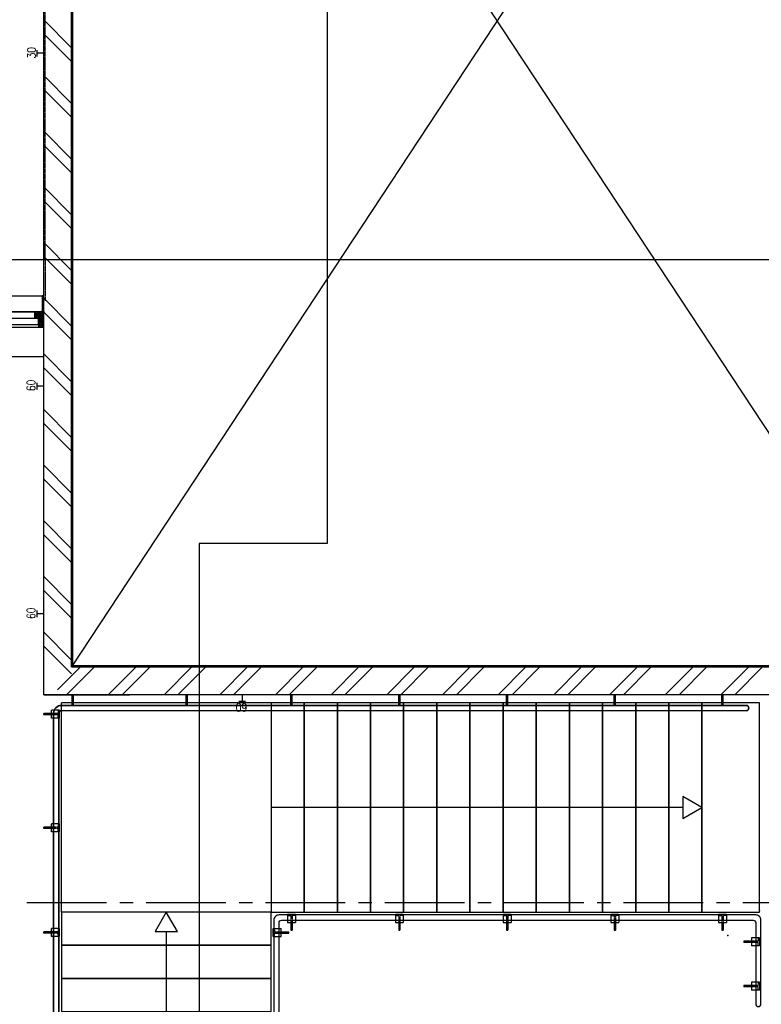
# Model space of a CAD drawing. Extents: x -66955 to 52345, y -20450 to 69550.
# Tile 29 of 132: x -63611 to -58018, y 19020 to 26449. Entities that reach past the tile are written whole.
import ezdxf
from ezdxf.enums import TextEntityAlignment as Align

# ---------------------------------------------------------------- set-up
doc = ezdxf.new("R2010")
doc.units = 0
doc.header["$MEASUREMENT"] = 0
for name, pattern in [('DASHED', [0.75, 0.5, -0.25]), ('HIDDEN', [0.375, 0.25, -0.125]), ('LEEG', [1, -1])]:
    doc.linetypes.add(name, pattern=pattern)
doc.layers.get('DEFPOINTS').update_dxf_attribs({"linetype": 'CONTINUOUS'})
for name, color, linetype in [('STRAMIEN--E3-', 7, 'CONTINUOUS'), ('STRAMIEN--E7-', 7, 'CONTINUOUS'), ('VERD1--21-', 7, 'CONTINUOUS'), ('VERD1--22-', 7, 'CONTINUOUS'), ('VERD1--24-', 7, 'CONTINUOUS'), ('VERD1--31-', 7, 'CONTINUOUS'), ('VERD1--32-', 7, 'CONTINUOUS'), ('VERD1--E5-', 7, 'CONTINUOUS')]:
    doc.layers.add(name, color=color, linetype=linetype)
doc.styles.add('ROMANS', font='ROMANS', dxfattribs={"height": 0.2})
doc.styles.add('txt', font='TXT', dxfattribs={"height": 0.2})
doc.dimstyles.new('MSADIM', dxfattribs={"dimtxt": 9, "dimasz": 9, "dimexe": 0.9, "dimexo": 0.9, "dimgap": 0, "dimtad": 1, "dimdec": 0, "dimzin": 2, "dimtxsty": 'ROMANS', "dimblk": 'B__DIM', "dimtsz": 9, "dimcen": 9, "dimse1": 1, "dimse2": 1, "dimazin": 3, "dimtfac": 1, "dimtdec": 0, "dimtofl": 0, "dimtmove": 0, "dimatfit": 3, "dimtvp": 4.5, "dimtolj": 1, "dimtzin": 2})

# ---------------------------------------------------------------- blocks, each defined once
blk = doc.blocks.new('*O297')
at = {"layer": 'VERD1--32-', "color": 7, "linetype": 'CONTINUOUS'}
for p, q in [((-912.5, 42.86), (-898.36, 57)), ((-912.5, 28.72), (-884.22, 57)), ((-912.5, 57), (-865.5, 10)), ((-912.5, 42.86), (-870.5, 0.86)), ((-912.5, 28.72), (-910.78, 27)), ((-912.5, -41.99), (-870.5, 0.01)), ((-903.5, 23.57), (-870.07, 57)), ((-903.5, 9.43), (-855.93, 57)), ((-903.5, -4.71), (-845.5, 53.29)), ((-903.5, -18.85), (-845.5, 39.15)), ((-903.5, 19.72), (-870.5, -13.28)), ((-903.5, 5.57), (-870.5, -27.43)), ((-898.36, 57), (-851.36, 10)), ((-884.22, 57), (-845.5, 18.28)), ((-870.07, 57), (-845.5, 32.43)), ((-860.51, 10), (-845.5, 25.01)), ((-855.93, 57), (-845.5, 46.57)), ((-846.36, 10), (-845.5, 10.86)), ((-39.85, 57), (-45, 51.85)), ((-25.71, 57), (-45, 37.71)), ((-11.57, 57), (-45, 23.57)), ((20, -16.99), (-45, 48.01)), ((-21.14, 10), (-45, 33.86)), ((-35.28, 10), (-45, 19.72)), ((2.57, 57), (-44.43, 10)), ((20, -2.85), (-39.85, 57)), ((16.72, 57), (-30.28, 10)), ((21.29, 10), (-25.71, 57)), ((30.86, 57), (-20, 6.14)), ((45, 57), (-20, -8)), ((45, 42.86), (-20, -22.14)), ((20, -31.14), (-20, 8.86)), ((20, 3.72), (-20, -36.28)), ((35.43, 10), (-11.57, 57)), ((45, 14.57), (2.57, 57)), ((45, 28.72), (16.72, 57)), ((45, 28.72), (26.28, 10)), ((45, 42.86), (30.86, 57)), ((45, 14.57), (40.43, 10)), ((855.93, 57), (845.5, 46.57)), ((870.07, 57), (845.5, 32.43)), ((884.22, 57), (845.5, 18.28)), ((903.5, -4.71), (845.5, 53.29)), ((903.5, -18.85), (845.5, 39.15)), ((860.51, 10), (845.5, 25.01)), ((846.36, 10), (845.5, 10.86)), ((898.36, 57), (851.36, 10)), ((903.5, 9.43), (855.93, 57)), ((912.5, 57), (865.5, 10)), ((903.5, 23.57), (870.07, 57)), ((912.5, 42.86), (870.5, 0.86)), ((903.5, 19.72), (870.5, -13.28)), ((903.5, 5.57), (870.5, -27.43)), ((912.5, -41.99), (870.5, 0.01)), ((912.5, 28.72), (884.22, 57)), ((912.5, 42.86), (898.36, 57)), ((912.5, 28.72), (910.78, 27)), ((-912.5, -56.14), (-870.5, -14.14)), ((-912.5, -27.85), (-911.65, -27)), ((-912.5, -27.85), (-883.35, -57)), ((-912.5, -41.99), (-897.49, -57)), ((-912.5, -56.14), (-911.64, -57)), ((-903.5, -8.57), (-871.07, -41)), ((-903.5, -22.71), (-876.5, -49.71)), ((-899.22, -57), (-870.5, -28.28)), ((-885.08, -57), (-876.5, -48.42)), ((15.72, -41), (-20, -5.28)), ((14, -53.42), (-20, -19.42)), ((3.44, -57), (-20, -33.56)), ((20, -10.43), (-14, -44.43)), ((-10.71, -57), (-14, -53.71)), ((20, -24.57), (-12.43, -57)), ((14, -44.71), (1.71, -57)), ((20, -38.71), (17.71, -41)), ((912.5, -56.14), (870.5, -14.14)), ((899.22, -57), (870.5, -28.28)), ((903.5, -8.57), (871.07, -41)), ((903.5, -22.71), (876.5, -49.71)), ((885.08, -57), (876.5, -48.42)), ((912.5, -27.85), (883.35, -57)), ((912.5, -41.99), (897.49, -57)), ((912.5, -56.14), (911.64, -57)), ((912.5, -27.85), (911.65, -27))]:
    blk.add_line(p, q, dxfattribs=at)
for points in [[(-912.5, 57), (-845.5, 57), (-845.5, 10), (-870.5, 10), (-870.5, -41), (-876.5, -41), (-876.5, -57), (-912.5, -57), (-912.5, -27), (-903.5, -27), (-903.5, 27), (-912.5, 27)], [(-912.5, 57), (-845.5, 57), (-845.5, 10), (-870.5, 10), (-870.5, -41), (-876.5, -41), (-876.5, -57), (-912.5, -57), (-912.5, -27), (-903.5, -27), (-903.5, 27), (-912.5, 27)], [(-870.5, 10), (-20, 10), (-20, -41), (-870.5, -41)], [(-45, 57), (-845.5, 57), (-845.5, 10), (-45, 10)], [(45, 57), (-45, 57), (-45, 10), (-20, 10), (-20, -41), (-14, -41), (-14, -57), (14, -57), (14, -41), (20, -41), (20, 10), (45, 10)], [(45, 57), (-45, 57), (-45, 10), (-20, 10), (-20, -41), (-14, -41), (-14, -57), (14, -57), (14, -41), (20, -41), (20, 10), (45, 10)], [(845.5, 57), (45, 57), (45, 10), (845.5, 10)], [(912.5, 57), (845.5, 57), (845.5, 10), (870.5, 10), (870.5, -41), (876.5, -41), (876.5, -57), (912.5, -57), (912.5, -27), (903.5, -27), (903.5, 27), (912.5, 27)], [(912.5, 57), (845.5, 57), (845.5, 10), (870.5, 10), (870.5, -41), (876.5, -41), (876.5, -57), (912.5, -57), (912.5, -27), (903.5, -27), (903.5, 27), (912.5, 27)], [(-14, -41), (-876.5, -41), (-876.5, -57), (-14, -57)], [(876.5, -41), (14, -41), (14, -57), (876.5, -57)]]:
    blk.add_lwpolyline(points, close=True, dxfattribs=at)
for p in [(-912.5, 57), (45, 57), (912.5, 57)]:
    blk.add_point(p, dxfattribs=at)
at = {"layer": 'VERD1--32-', "color": 7, "linetype": 'CONTINUOUS', "style": 'txt'}
for p in [(-879.5, -19), (889.5, -19)]:
    blk.add_text('67x114', height=10, rotation=90, dxfattribs=at).set_placement(p)
blk = doc.blocks.new('BI$EES')
at = {"layer": 'VERD1--32-', "color": 7, "linetype": 'CONTINUOUS'}
blk.add_blockref('*O297', (-912.5, -57), dxfattribs=at)
blk = doc.blocks.new('*N333')
at = {"layer": 'DEFPOINTS', "color": 0, "linetype": 'BYBLOCK'}
for p in [(-64782.75, 24130), (-64475, 22742.5), (-64425, 21355), (-63430, 21355)]:
    blk.add_point(p, dxfattribs=at).dxf.unprotected_set("ltscale", 0)
at = {"layer": 'VERD1--31-', "color": 7, "linetype": 'CONTINUOUS'}
for p, q in [((-64475, 24180), (-64375, 24080)), ((-64475, 24130), (-64375, 24130)), ((-64425, 21355), (-64425, 24130)), ((-64375, 21305), (-64475, 21405)), ((-64375, 21355), (-64475, 21355))]:
    blk.add_line(p, q, dxfattribs=at)
at = {"layer": 'VERD1--31-', "color": 7, "linetype": 'CONTINUOUS', "insert": (-64475, 22609.1), "char_height": 100, "width": 1075.2, "attachment_point": 4, "rotation": 90, "style": 'txt'}
blk.add_mtext('{\\A0;2775}', dxfattribs=at)
blk = doc.blocks.new('B__DIM')
blk = doc.blocks.new('*O353')
at = {"layer": 'VERD1--24-', "color": 7, "linetype": 'CONTINUOUS'}
blk.add_line((1880.13, 0), (-1225.37, 0), dxfattribs=at)
blk.add_lwpolyline([(2024.63, 0), (1880.13, 83.42), (1880.13, -83.42)], close=True, dxfattribs=at)
blk = doc.blocks.new('*O354')
at = {"layer": 'VERD1--24-', "color": 7, "linetype": 'CONTINUOUS'}
blk.add_line((0, 26.13), (0, -2079.37), dxfattribs=at)
blk.add_lwpolyline([(0, 170.63), (-83.42, 26.13), (83.42, 26.13)], close=True, dxfattribs=at)
blk = doc.blocks.new('*O356')
at = {"layer": 'VERD1--24-', "color": 7, "linetype": 'CONTINUOUS'}
for p, q in [((-59.8, -5), (-59.8, 5)), ((-1.7, 5), (-59.8, 5)), ((-1.7, -30), (-1.7, 30)), ((59.8, 30), (-1.7, 30)), ((59.8, -30), (59.8, 30)), ((-1.7, -5), (-59.8, -5)), ((59.8, -30), (-1.7, -30))]:
    blk.add_line(p, q, dxfattribs=at)
at = {"layer": 'VERD1--24-', "color": 7, "linetype": 'HIDDEN'}
for points in [[(49.8, 30), (49.8, 7, -0.414192), (47.8, 5), (-6.5, 5)], [(49.8, -30), (49.8, -7, 0.414226), (47.8, -5), (-3.5, -5)]]:
    blk.add_lwpolyline(points, format="xyb", dxfattribs=at)
blk = doc.blocks.new('*O357')
at = {"layer": 'VERD1--24-', "color": 7, "linetype": 'CONTINUOUS'}
for p, q in [((-59.8, -5), (-59.8, 5)), ((-1.7, 5), (-59.8, 5)), ((-1.7, -30), (-1.7, 30)), ((59.8, 30), (-1.7, 30)), ((59.8, -30), (59.8, 30)), ((-1.7, -5), (-59.8, -5)), ((59.8, -30), (-1.7, -30))]:
    blk.add_line(p, q, dxfattribs=at)
at = {"layer": 'VERD1--24-', "color": 7, "linetype": 'HIDDEN'}
for points in [[(49.8, 30), (49.8, 7, -0.414192), (47.8, 5), (-6.5, 5)], [(49.8, -30), (49.8, -7, 0.414226), (47.8, -5), (-3.5, -5)]]:
    blk.add_lwpolyline(points, format="xyb", dxfattribs=at)
blk = doc.blocks.new('*O355')
at = {"layer": 'VERD1--24-', "color": 7, "linetype": 'CONTINUOUS'}
for name in ['*O356', '*O357']:
    blk.add_blockref(name, (0, 0), dxfattribs=at)
blk = doc.blocks.new('*O359')
at = {"layer": 'VERD1--24-', "color": 7, "linetype": 'CONTINUOUS'}
for p, q in [((-59.8, -5), (-59.8, 5)), ((-1.7, 5), (-59.8, 5)), ((-1.7, -30), (-1.7, 30)), ((59.8, 30), (-1.7, 30)), ((59.8, -30), (59.8, 30)), ((-1.7, -5), (-59.8, -5)), ((59.8, -30), (-1.7, -30))]:
    blk.add_line(p, q, dxfattribs=at)
at = {"layer": 'VERD1--24-', "color": 7, "linetype": 'HIDDEN'}
for points in [[(49.8, 30), (49.8, 7, -0.414192), (47.8, 5), (-6.5, 5)], [(49.8, -30), (49.8, -7, 0.414226), (47.8, -5), (-3.5, -5)]]:
    blk.add_lwpolyline(points, format="xyb", dxfattribs=at)
blk = doc.blocks.new('*O360')
at = {"layer": 'VERD1--24-', "color": 7, "linetype": 'CONTINUOUS'}
for p, q in [((-59.8, -5), (-59.8, 5)), ((-1.7, 5), (-59.8, 5)), ((-1.7, -30), (-1.7, 30)), ((59.8, 30), (-1.7, 30)), ((59.8, -30), (59.8, 30)), ((-1.7, -5), (-59.8, -5)), ((59.8, -30), (-1.7, -30))]:
    blk.add_line(p, q, dxfattribs=at)
at = {"layer": 'VERD1--24-', "color": 7, "linetype": 'HIDDEN'}
for points in [[(49.8, 30), (49.8, 7, -0.414192), (47.8, 5), (-6.5, 5)], [(49.8, -30), (49.8, -7, 0.414226), (47.8, -5), (-3.5, -5)]]:
    blk.add_lwpolyline(points, format="xyb", dxfattribs=at)
blk = doc.blocks.new('*O358')
at = {"layer": 'VERD1--24-', "color": 7, "linetype": 'CONTINUOUS'}
for name in ['*O359', '*O360']:
    blk.add_blockref(name, (0, 0), dxfattribs=at)
blk = doc.blocks.new('*O362')
at = {"layer": 'VERD1--24-', "color": 7, "linetype": 'CONTINUOUS'}
for p, q in [((-59.8, -5), (-59.8, 5)), ((-1.7, 5), (-59.8, 5)), ((-1.7, -30), (-1.7, 30)), ((59.8, 30), (-1.7, 30)), ((59.8, -30), (59.8, 30)), ((-1.7, -5), (-59.8, -5)), ((59.8, -30), (-1.7, -30))]:
    blk.add_line(p, q, dxfattribs=at)
at = {"layer": 'VERD1--24-', "color": 7, "linetype": 'HIDDEN'}
for points in [[(49.8, 30), (49.8, 7, -0.414192), (47.8, 5), (-6.5, 5)], [(49.8, -30), (49.8, -7, 0.414226), (47.8, -5), (-3.5, -5)]]:
    blk.add_lwpolyline(points, format="xyb", dxfattribs=at)
blk = doc.blocks.new('*O363')
at = {"layer": 'VERD1--24-', "color": 7, "linetype": 'CONTINUOUS'}
for p, q in [((-59.8, -5), (-59.8, 5)), ((-1.7, 5), (-59.8, 5)), ((-1.7, -30), (-1.7, 30)), ((59.8, 30), (-1.7, 30)), ((59.8, -30), (59.8, 30)), ((-1.7, -5), (-59.8, -5)), ((59.8, -30), (-1.7, -30))]:
    blk.add_line(p, q, dxfattribs=at)
at = {"layer": 'VERD1--24-', "color": 7, "linetype": 'HIDDEN'}
for points in [[(49.8, 30), (49.8, 7, -0.414192), (47.8, 5), (-6.5, 5)], [(49.8, -30), (49.8, -7, 0.414226), (47.8, -5), (-3.5, -5)]]:
    blk.add_lwpolyline(points, format="xyb", dxfattribs=at)
blk = doc.blocks.new('*O361')
at = {"layer": 'VERD1--24-', "color": 7, "linetype": 'CONTINUOUS'}
for name in ['*O362', '*O363']:
    blk.add_blockref(name, (0, 0), dxfattribs=at)
blk = doc.blocks.new('*O374')
at = {"layer": 'VERD1--24-', "color": 7, "linetype": 'CONTINUOUS'}
for p, q in [((-59.8, -30), (-59.8, 30)), ((-59.8, 30), (1.7, 30)), ((1.7, -30), (1.7, 30)), ((1.7, 5), (59.8, 5)), ((59.8, -5), (59.8, 5)), ((-59.8, -30), (1.7, -30)), ((1.7, -5), (59.8, -5))]:
    blk.add_line(p, q, dxfattribs=at)
at = {"layer": 'VERD1--24-', "color": 7, "linetype": 'HIDDEN'}
for points in [[(-49.8, 30), (-49.8, 7, 0.414192), (-47.8, 5), (6.5, 5)], [(-49.8, -30), (-49.8, -7, -0.414226), (-47.8, -5), (3.5, -5)]]:
    blk.add_lwpolyline(points, format="xyb", dxfattribs=at)
blk = doc.blocks.new('*O375')
at = {"layer": 'VERD1--24-', "color": 7, "linetype": 'CONTINUOUS'}
for p, q in [((-59.8, -30), (-59.8, 30)), ((-59.8, 30), (1.7, 30)), ((1.7, -30), (1.7, 30)), ((1.7, 5), (59.8, 5)), ((59.8, -5), (59.8, 5)), ((-59.8, -30), (1.7, -30)), ((1.7, -5), (59.8, -5))]:
    blk.add_line(p, q, dxfattribs=at)
at = {"layer": 'VERD1--24-', "color": 7, "linetype": 'HIDDEN'}
for points in [[(-49.8, 30), (-49.8, 7, 0.414192), (-47.8, 5), (-47.8, 5), (6.5, 5)], [(-49.8, -30), (-49.8, -7, -0.414226), (-47.8, -5), (3.5, -5)]]:
    blk.add_lwpolyline(points, format="xyb", dxfattribs=at)
blk = doc.blocks.new('*O373')
at = {"layer": 'VERD1--24-', "color": 7, "linetype": 'CONTINUOUS'}
for name in ['*O374', '*O375']:
    blk.add_blockref(name, (0, 0), dxfattribs=at)
blk = doc.blocks.new('*O386')
at = {"layer": 'VERD1--24-', "color": 7, "linetype": 'CONTINUOUS'}
for p, q in [((-30, 59.8), (30, 59.8)), ((-30, 59.8), (-30, -1.7)), ((30, 59.8), (30, -1.7)), ((-30, -1.7), (30, -1.7)), ((-5, -1.7), (-5, -59.8)), ((-5, -59.8), (5, -59.8)), ((5, -1.7), (5, -59.8))]:
    blk.add_line(p, q, dxfattribs=at)
at = {"layer": 'VERD1--24-', "color": 7, "linetype": 'HIDDEN'}
for points in [[(-30, 49.8), (-7, 49.8, -0.414226), (-5, 47.8), (-5, -3.5)], [(30, 49.8), (7, 49.8, 0.414192), (5, 47.8), (5, -6.5)]]:
    blk.add_lwpolyline(points, format="xyb", dxfattribs=at)
blk = doc.blocks.new('*O387')
at = {"layer": 'VERD1--24-', "color": 7, "linetype": 'CONTINUOUS'}
for p, q in [((-30, 59.8), (30, 59.8)), ((-30, 59.8), (-30, -1.7)), ((30, 59.8), (30, -1.7)), ((-30, -1.7), (30, -1.7)), ((-5, -1.7), (-5, -59.8)), ((-5, -59.8), (5, -59.8)), ((5, -1.7), (5, -59.8))]:
    blk.add_line(p, q, dxfattribs=at)
at = {"layer": 'VERD1--24-', "color": 7, "linetype": 'HIDDEN'}
for points in [[(-30, 49.8), (-7, 49.8, -0.414226), (-5, 47.8), (-5, -3.5)], [(30, 49.8), (7, 49.8), (7, 49.8, 0.414192), (5, 47.8), (5, 47.8), (5, -6.5)]]:
    blk.add_lwpolyline(points, format="xyb", dxfattribs=at)
blk = doc.blocks.new('*O385')
at = {"layer": 'VERD1--24-', "color": 7, "linetype": 'CONTINUOUS'}
for name in ['*O386', '*O387']:
    blk.add_blockref(name, (0, 0), dxfattribs=at)
blk = doc.blocks.new('*O389')
at = {"layer": 'VERD1--24-', "color": 7, "linetype": 'CONTINUOUS'}
for p, q in [((-30, 59.8), (30, 59.8)), ((-30, 59.8), (-30, -1.7)), ((30, 59.8), (30, -1.7)), ((-30, -1.7), (30, -1.7)), ((-5, -1.7), (-5, -59.8)), ((-5, -59.8), (5, -59.8)), ((5, -1.7), (5, -59.8))]:
    blk.add_line(p, q, dxfattribs=at)
at = {"layer": 'VERD1--24-', "color": 7, "linetype": 'HIDDEN'}
for points in [[(-30, 49.8), (-7, 49.8, -0.414226), (-5, 47.8), (-5, -3.5)], [(30, 49.8), (7, 49.8, 0.414192), (5, 47.8), (5, -6.5)]]:
    blk.add_lwpolyline(points, format="xyb", dxfattribs=at)
blk = doc.blocks.new('*O390')
at = {"layer": 'VERD1--24-', "color": 7, "linetype": 'CONTINUOUS'}
for p, q in [((-30, 59.8), (30, 59.8)), ((-30, 59.8), (-30, -1.7)), ((30, 59.8), (30, -1.7)), ((-30, -1.7), (30, -1.7)), ((-5, -1.7), (-5, -59.8)), ((-5, -59.8), (5, -59.8)), ((5, -1.7), (5, -59.8))]:
    blk.add_line(p, q, dxfattribs=at)
at = {"layer": 'VERD1--24-', "color": 7, "linetype": 'HIDDEN'}
for points in [[(-30, 49.8), (-7, 49.8, -0.414226), (-5, 47.8), (-5, -3.5)], [(30, 49.8), (7, 49.8), (7, 49.8, 0.414192), (5, 47.8), (5, 47.8), (5, -6.5)]]:
    blk.add_lwpolyline(points, format="xyb", dxfattribs=at)
blk = doc.blocks.new('*O388')
at = {"layer": 'VERD1--24-', "color": 7, "linetype": 'CONTINUOUS'}
for name in ['*O389', '*O390']:
    blk.add_blockref(name, (0, 0), dxfattribs=at)
blk = doc.blocks.new('*O392')
at = {"layer": 'VERD1--24-', "color": 7, "linetype": 'CONTINUOUS'}
for p, q in [((-30, 59.8), (30, 59.8)), ((-30, 59.8), (-30, -1.7)), ((30, 59.8), (30, -1.7)), ((-30, -1.7), (30, -1.7)), ((-5, -1.7), (-5, -59.8)), ((-5, -59.8), (5, -59.8)), ((5, -1.7), (5, -59.8))]:
    blk.add_line(p, q, dxfattribs=at)
at = {"layer": 'VERD1--24-', "color": 7, "linetype": 'HIDDEN'}
for points in [[(-30, 49.8), (-7, 49.8, -0.414226), (-5, 47.8), (-5, -3.5)], [(30, 49.8), (7, 49.8, 0.414192), (5, 47.8), (5, -6.5)]]:
    blk.add_lwpolyline(points, format="xyb", dxfattribs=at)
blk = doc.blocks.new('*O393')
at = {"layer": 'VERD1--24-', "color": 7, "linetype": 'CONTINUOUS'}
for p, q in [((-30, 59.8), (30, 59.8)), ((-30, 59.8), (-30, -1.7)), ((30, 59.8), (30, -1.7)), ((-30, -1.7), (30, -1.7)), ((-5, -1.7), (-5, -59.8)), ((-5, -59.8), (5, -59.8)), ((5, -1.7), (5, -59.8))]:
    blk.add_line(p, q, dxfattribs=at)
at = {"layer": 'VERD1--24-', "color": 7, "linetype": 'HIDDEN'}
for points in [[(-30, 49.8), (-7, 49.8, -0.414226), (-5, 47.8), (-5, -3.5)], [(30, 49.8), (7, 49.8), (7, 49.8, 0.414192), (5, 47.8), (5, 47.8), (5, -6.5)]]:
    blk.add_lwpolyline(points, format="xyb", dxfattribs=at)
blk = doc.blocks.new('*O391')
at = {"layer": 'VERD1--24-', "color": 7, "linetype": 'CONTINUOUS'}
for name in ['*O392', '*O393']:
    blk.add_blockref(name, (0, 0), dxfattribs=at)
blk = doc.blocks.new('*O395')
at = {"layer": 'VERD1--24-', "color": 7, "linetype": 'CONTINUOUS'}
for p, q in [((-30, 59.8), (30, 59.8)), ((-30, 59.8), (-30, -1.7)), ((30, 59.8), (30, -1.7)), ((-30, -1.7), (30, -1.7)), ((-5, -1.7), (-5, -59.8)), ((-5, -59.8), (5, -59.8)), ((5, -1.7), (5, -59.8))]:
    blk.add_line(p, q, dxfattribs=at)
at = {"layer": 'VERD1--24-', "color": 7, "linetype": 'HIDDEN'}
for points in [[(-30, 49.8), (-7, 49.8, -0.414226), (-5, 47.8), (-5, -3.5)], [(30, 49.8), (7, 49.8, 0.414192), (5, 47.8), (5, -6.5)]]:
    blk.add_lwpolyline(points, format="xyb", dxfattribs=at)
blk = doc.blocks.new('*O396')
at = {"layer": 'VERD1--24-', "color": 7, "linetype": 'CONTINUOUS'}
for p, q in [((-30, 59.8), (30, 59.8)), ((-30, 59.8), (-30, -1.7)), ((30, 59.8), (30, -1.7)), ((-30, -1.7), (30, -1.7)), ((-5, -1.7), (-5, -59.8)), ((-5, -59.8), (5, -59.8)), ((5, -1.7), (5, -59.8))]:
    blk.add_line(p, q, dxfattribs=at)
at = {"layer": 'VERD1--24-', "color": 7, "linetype": 'HIDDEN'}
for points in [[(-30, 49.8), (-7, 49.8, -0.414226), (-5, 47.8), (-5, -3.5)], [(30, 49.8), (7, 49.8), (7, 49.8, 0.414192), (5, 47.8), (5, 47.8), (5, -6.5)]]:
    blk.add_lwpolyline(points, format="xyb", dxfattribs=at)
blk = doc.blocks.new('*O394')
at = {"layer": 'VERD1--24-', "color": 7, "linetype": 'CONTINUOUS'}
for name in ['*O395', '*O396']:
    blk.add_blockref(name, (0, 0), dxfattribs=at)
blk = doc.blocks.new('*O398')
at = {"layer": 'VERD1--24-', "color": 7, "linetype": 'CONTINUOUS'}
for p, q in [((-30, 59.8), (30, 59.8)), ((-30, 59.8), (-30, -1.7)), ((30, 59.8), (30, -1.7)), ((-30, -1.7), (30, -1.7)), ((-5, -1.7), (-5, -59.8)), ((-5, -59.8), (5, -59.8)), ((5, -1.7), (5, -59.8))]:
    blk.add_line(p, q, dxfattribs=at)
at = {"layer": 'VERD1--24-', "color": 7, "linetype": 'HIDDEN'}
for points in [[(-30, 49.8), (-7, 49.8, -0.414226), (-5, 47.8), (-5, -3.5)], [(30, 49.8), (7, 49.8, 0.414192), (5, 47.8), (5, -6.5)]]:
    blk.add_lwpolyline(points, format="xyb", dxfattribs=at)
blk = doc.blocks.new('*O399')
at = {"layer": 'VERD1--24-', "color": 7, "linetype": 'CONTINUOUS'}
for p, q in [((-30, 59.8), (30, 59.8)), ((-30, 59.8), (-30, -1.7)), ((30, 59.8), (30, -1.7)), ((-30, -1.7), (30, -1.7)), ((-5, -1.7), (-5, -59.8)), ((-5, -59.8), (5, -59.8)), ((5, -1.7), (5, -59.8))]:
    blk.add_line(p, q, dxfattribs=at)
at = {"layer": 'VERD1--24-', "color": 7, "linetype": 'HIDDEN'}
for points in [[(-30, 49.8), (-7, 49.8, -0.414226), (-5, 47.8), (-5, -3.5)], [(30, 49.8), (7, 49.8), (7, 49.8, 0.414192), (5, 47.8), (5, 47.8), (5, -6.5)]]:
    blk.add_lwpolyline(points, format="xyb", dxfattribs=at)
blk = doc.blocks.new('*O397')
at = {"layer": 'VERD1--24-', "color": 7, "linetype": 'CONTINUOUS'}
for name in ['*O398', '*O399']:
    blk.add_blockref(name, (0, 0), dxfattribs=at)
blk = doc.blocks.new('*O401')
at = {"layer": 'VERD1--24-', "color": 7, "linetype": 'CONTINUOUS'}
for p, q in [((-59.8, 5), (-59.8, -5)), ((-1.7, 5), (-59.8, 5)), ((-1.7, 30), (-1.7, -30)), ((59.8, 30), (-1.7, 30)), ((59.8, 30), (59.8, -30)), ((-1.7, -5), (-59.8, -5)), ((59.8, -30), (-1.7, -30))]:
    blk.add_line(p, q, dxfattribs=at)
at = {"layer": 'VERD1--24-', "color": 7, "linetype": 'HIDDEN'}
for points in [[(49.8, 30), (49.8, 7, -0.414226), (47.8, 5), (-3.5, 5)], [(49.8, -30), (49.8, -7, 0.414192), (47.8, -5), (-6.5, -5)]]:
    blk.add_lwpolyline(points, format="xyb", dxfattribs=at)
blk = doc.blocks.new('*O402')
at = {"layer": 'VERD1--24-', "color": 7, "linetype": 'CONTINUOUS'}
for p, q in [((-59.8, 5), (-59.8, -5)), ((-1.7, 5), (-59.8, 5)), ((-1.7, 30), (-1.7, -30)), ((59.8, 30), (-1.7, 30)), ((59.8, 30), (59.8, -30)), ((-1.7, -5), (-59.8, -5)), ((59.8, -30), (-1.7, -30))]:
    blk.add_line(p, q, dxfattribs=at)
at = {"layer": 'VERD1--24-', "color": 7, "linetype": 'HIDDEN'}
for points in [[(49.8, 30), (49.8, 7, -0.414226), (47.8, 5), (-3.5, 5)], [(49.8, -30), (49.8, -7, 0.414192), (47.8, -5), (-6.5, -5)]]:
    blk.add_lwpolyline(points, format="xyb", dxfattribs=at)
blk = doc.blocks.new('*O400')
at = {"layer": 'VERD1--24-', "color": 7, "linetype": 'CONTINUOUS'}
for name in ['*O401', '*O402']:
    blk.add_blockref(name, (0, 0), dxfattribs=at)
blk = doc.blocks.new('*O404')
at = {"layer": 'VERD1--24-', "color": 7, "linetype": 'CONTINUOUS'}
for p, q in [((-59.8, 5), (-59.8, -5)), ((-1.7, 5), (-59.8, 5)), ((-1.7, 30), (-1.7, -30)), ((59.8, 30), (-1.7, 30)), ((59.8, 30), (59.8, -30)), ((-1.7, -5), (-59.8, -5)), ((59.8, -30), (-1.7, -30))]:
    blk.add_line(p, q, dxfattribs=at)
at = {"layer": 'VERD1--24-', "color": 7, "linetype": 'HIDDEN'}
for points in [[(49.8, 30), (49.8, 7, -0.414226), (47.8, 5), (-3.5, 5)], [(49.8, -30), (49.8, -7, 0.414192), (47.8, -5), (-6.5, -5)]]:
    blk.add_lwpolyline(points, format="xyb", dxfattribs=at)
blk = doc.blocks.new('*O405')
at = {"layer": 'VERD1--24-', "color": 7, "linetype": 'CONTINUOUS'}
for p, q in [((-59.8, 5), (-59.8, -5)), ((-1.7, 5), (-59.8, 5)), ((-1.7, 30), (-1.7, -30)), ((59.8, 30), (-1.7, 30)), ((59.8, 30), (59.8, -30)), ((-1.7, -5), (-59.8, -5)), ((59.8, -30), (-1.7, -30))]:
    blk.add_line(p, q, dxfattribs=at)
at = {"layer": 'VERD1--24-', "color": 7, "linetype": 'HIDDEN'}
for points in [[(49.8, 30), (49.8, 7, -0.414226), (47.8, 5), (-3.5, 5)], [(49.8, -30), (49.8, -7, 0.414192), (47.8, -5), (-6.5, -5)]]:
    blk.add_lwpolyline(points, format="xyb", dxfattribs=at)
blk = doc.blocks.new('*O403')
at = {"layer": 'VERD1--24-', "color": 7, "linetype": 'CONTINUOUS'}
for name in ['*O404', '*O405']:
    blk.add_blockref(name, (0, 0), dxfattribs=at)

msp = doc.modelspace()

# ---------------------------------------------------------------- linework, layer by layer
at = {"layer": 'STRAMIEN--E3-', "color": 251, "linetype": 'DASHED'}
for p, q in [((-61292, 69050), (-61292, 22497)), ((-62257, 22497), (-62257, 4393)), ((-61292, 22497), (-62257, 22497))]:
    msp.add_line(p, q, dxfattribs=at)
msp.add_lwpolyline([(41424, 17754), (27710, 17754), (27710, 16354), (15205.48, 16354), (15205.48, 24638), (-66455, 24638)], dxfattribs=at)
at = {"layer": 'STRAMIEN--E7-', "color": 6, "linetype": 'CONTINUOUS'}
for p, q in [((-63256, 19785), (-63556, 19785)), ((-62956, 19785), (-63256, 19785)), ((-62756, 19785), (-62856, 19785)), ((-62356, 19785), (-62656, 19785)), ((-62056, 19785), (-62356, 19785)), ((-61856, 19785), (-61956, 19785)), ((-61456, 19785), (-61756, 19785)), ((-61156, 19785), (-61456, 19785)), ((-60956, 19785), (-61056, 19785)), ((-60556, 19785), (-60856, 19785)), ((-60256, 19785), (-60556, 19785)), ((-60056, 19785), (-60156, 19785)), ((-59656, 19785), (-59956, 19785)), ((-59356, 19785), (-59656, 19785)), ((-59156, 19785), (-59256, 19785)), ((-58756, 19785), (-59056, 19785)), ((-58456, 19785), (-58756, 19785)), ((-58256, 19785), (-58356, 19785)), ((-57856, 19785), (-58156, 19785))]:
    msp.add_line(p, q, dxfattribs=at)
at = {"layer": 'VERD1--21-', "color": 7, "linetype": 'CONTINUOUS'}
for p, q in [((-63430, 21355), (-63430, 31415)), ((-63220, 21565), (-63220, 31415)), ((-63220, 26237.5), (-63430, 26447.5)), ((-63220, 26132.5), (-63430, 26342.5)), ((-63220, 25817.5), (-63430, 26027.5)), ((-63220, 25712.5), (-63430, 25922.5)), ((-63220, 25397.5), (-63430, 25607.5)), ((-63220, 25292.5), (-63430, 25502.5)), ((-63220, 24977.5), (-63430, 25187.5)), ((-63220, 24872.5), (-63430, 25082.5)), ((-63220, 24557.5), (-63430, 24767.5)), ((-63220, 24452.5), (-63430, 24662.5)), ((-63220, 24137.5), (-63430, 24347.5)), ((-63220, 24032.5), (-63430, 24242.5)), ((-63220, 23717.5), (-63430, 23927.5)), ((-63220, 23612.5), (-63430, 23822.5)), ((-63220, 23297.5), (-63430, 23507.5)), ((-63220, 23192.5), (-63430, 23402.5)), ((-63220, 22877.5), (-63430, 23087.5)), ((-63220, 22772.5), (-63430, 22982.5)), ((-63220, 22457.5), (-63430, 22667.5)), ((-63220, 22352.5), (-63430, 22562.5)), ((-63220, 22037.5), (-63430, 22247.5)), ((-63220, 21932.5), (-63430, 22142.5)), ((-63220, 21617.5), (-63430, 21827.5)), ((-63220, 21512.5), (-63430, 21722.5)), ((-63152.5, 21565), (-63324.7, 21392.8)), ((-63047.5, 21565), (-63257.5, 21355)), ((-56800, 21565), (-63220, 21565)), ((-62732.5, 21565), (-62942.5, 21355)), ((-62627.5, 21565), (-62837.5, 21355)), ((-62312.5, 21565), (-62522.5, 21355)), ((-62207.5, 21565), (-62417.5, 21355)), ((-61892.5, 21565), (-62102.5, 21355)), ((-61787.5, 21565), (-61997.5, 21355)), ((-61472.5, 21565), (-61682.5, 21355)), ((-61367.5, 21565), (-61577.5, 21355)), ((-61052.5, 21565), (-61262.5, 21355)), ((-60947.5, 21565), (-61157.5, 21355)), ((-60632.5, 21565), (-60842.5, 21355)), ((-60527.5, 21565), (-60737.5, 21355)), ((-60212.5, 21565), (-60422.5, 21355)), ((-60107.5, 21565), (-60317.5, 21355)), ((-59792.5, 21565), (-60002.5, 21355)), ((-59687.5, 21565), (-59897.5, 21355)), ((-59372.5, 21565), (-59582.5, 21355)), ((-59267.5, 21565), (-59477.5, 21355)), ((-58952.5, 21565), (-59162.5, 21355)), ((-58847.5, 21565), (-59057.5, 21355)), ((-58532.5, 21565), (-58742.5, 21355)), ((-58427.5, 21565), (-58637.5, 21355)), ((-58112.5, 21565), (-58322.5, 21355)), ((-58007.5, 21565), (-58217.5, 21355)), ((-56590, 21355), (-63430, 21355))]:
    msp.add_line(p, q, dxfattribs=at)
at = {"layer": 'VERD1--21-', "color": 1, "linetype": 'CONTINUOUS'}
for q in [(-63430, 21820.18), (-63430, 21820.18), (-62783.48, 21355), (-62783.48, 21355)]:
    msp.add_line((-63430, 21355), q, dxfattribs=at)
at = {"layer": 'VERD1--22-', "color": 7, "linetype": 'CONTINUOUS'}
for p, q in [((-63220, 21565), (-63220, 31318.5)), ((-63210, 21575), (-63210, 31318.5)), ((-63430, 24317.98), (-63430, 24417.98)), ((-63220, 21565), (-56800, 21565)), ((-63210, 21575), (-56810, 21575))]:
    msp.add_line(p, q, dxfattribs=at)
at = {"layer": 'VERD1--22-', "color": 7, "linetype": 'LEEG'}
for q in [(-63215, 31318.5), (-56805, 21570)]:
    msp.add_line((-63215, 21570), q, dxfattribs=at)
at = {"layer": 'VERD1--22-', "color": 7, "linetype": 'CONTINUOUS'}
msp.add_lwpolyline([(-63430, 23905), (-65198, 23905), (-65198, 13247)], dxfattribs=at)
at = {"layer": 'VERD1--24-', "color": 7, "linetype": 'CONTINUOUS'}
for p, q in [((-63220, 31315), (-56800, 21565)), ((-56800, 31315), (-63220, 21565)), ((-63215, 21275.48), (-63215, 21355)), ((-63215, 21275.48), (-63215, 21355)), ((-63205, 21275.5), (-63205, 21355.02)), ((-63205, 21275.5), (-63205, 21355.02)), ((-62355.02, 21275.45), (-62355.02, 21355)), ((-62355.02, 21275.45), (-62355.02, 21355)), ((-62345.02, 21275.47), (-62345.02, 21355.02)), ((-62345.02, 21275.47), (-62345.02, 21355.02)), ((-61565.05, 21275.43), (-61565.05, 21354.98)), ((-61565.05, 21275.43), (-61565.05, 21354.98)), ((-61555.05, 21275.45), (-61555.05, 21355)), ((-61555.05, 21275.45), (-61555.05, 21355)), ((-60752.55, 21275.4), (-60752.55, 21354.95)), ((-60752.55, 21275.4), (-60752.55, 21354.95)), ((-60742.55, 21275.42), (-60742.55, 21354.97)), ((-60742.55, 21275.42), (-60742.55, 21354.97)), ((-59940.05, 21275.38), (-59940.05, 21354.93)), ((-59930.05, 21275.4), (-59930.05, 21354.95)), ((-59127.55, 21275.35), (-59127.55, 21354.9)), ((-59117.55, 21275.37), (-59117.55, 21354.92)), ((-58315.32, 21275.33), (-58315.32, 21354.88)), ((-58315.32, 21275.33), (-58315.32, 21354.88)), ((-58305.32, 21275.35), (-58305.32, 21354.9)), ((-58305.32, 21275.35), (-58305.32, 21354.9)), ((-61465, 21295.09), (-63294.98, 21295.09)), ((-63294.98, 19715.02), (-63294.98, 21295.09)), ((-58020.33, 19695.04), (-58020.09, 19695.04)), ((-58020.33, 19695.04), (-58020.09, 19695.04)), ((-58020.09, 19695.04), (-58020.09, 19695.02))]:
    msp.add_line(p, q, dxfattribs=at)
for points in [[(-63355.55, 17036.94), (-63355.43, 21215.48, -0.4142136), (-63295.43, 21275.48), (-58131.27, 21275.33, -1), (-58131.29, 21235.31), (-63295.43, 21235.48, 0.4142136), (-63315.43, 21215.48), (-63315.55, 17036.95, -1), (-63355.55, 17036.93)], [(-63355.43, 21215.48), (-63355.55, 17036.94), (-63355.55, 17036.93, 1), (-63315.55, 17036.95), (-63315.43, 21215.48, -0.4142136), (-63295.43, 21235.48), (-58131.29, 21235.31, 1), (-58131.27, 21275.33), (-63295.43, 21275.48, 0.4142136), (-63355.43, 21215.48)], [(-61694.55, 17036.94, 1), (-61654.55, 17036.94), (-61654.55, 19634.67, -0.4142136), (-61634.55, 19654.69), (-58079.99, 19654.67, -0.4142136), (-58059.99, 19634.69), (-58060.01, 19023.07, 1), (-58019.99, 19023.09), (-58020, 19654.56, 0.4142136), (-58060, 19694.56), (-61654.55, 19694.55, 0.4142136), (-61694.53, 19654.55), (-61694.55, 17036.94)], [(-61694.53, 19654.55), (-61694.55, 17036.94, 1), (-61654.55, 17036.94), (-61654.55, 19634.67, -0.4142136), (-61634.55, 19654.69), (-58079.99, 19654.67, -0.4142136), (-58059.99, 19634.69), (-58060.01, 19023.07, 1), (-58019.99, 19023.09), (-58020, 19654.56, 0.4142136), (-58060, 19694.56), (-61654.55, 19694.55, 0.4142136), (-61694.53, 19654.55)]]:
    msp.add_lwpolyline(points, format="xyb", dxfattribs=at)
for points in [[(-61465, 19715.06), (-61465, 21295.06), (-61715, 21295.06), (-61715, 19715.06)], [(-61215, 19715.06), (-61215, 21295.06), (-61465, 21295.06), (-61465, 19715.06)], [(-60965, 19715.05), (-60965, 21295.06), (-61215, 21295.06), (-61215, 19715.05)], [(-60715, 19715.05), (-60715, 21295.06), (-60965, 21295.06), (-60965, 19715.05)], [(-60465, 19715.05), (-60465, 21295.06), (-60715, 21295.06), (-60715, 19715.05)], [(-60215, 19715.05), (-60215, 21295.06), (-60465, 21295.06), (-60465, 19715.05)], [(-59965, 19715.05), (-59965, 21295.06), (-60215, 21295.06), (-60215, 19715.05)], [(-59715, 19715.05), (-59715, 21295.06), (-59965, 21295.06), (-59965, 19715.05)], [(-59465, 19715.05), (-59465, 21295.06), (-59715, 21295.06), (-59715, 19715.05)], [(-59215, 19715.05), (-59215, 21295.06), (-59465, 21295.06), (-59465, 19715.05)], [(-58965, 19715.05), (-58965, 21295.06), (-59215, 21295.06), (-59215, 19715.05)], [(-58715, 19715.05), (-58715, 21295.06), (-58965, 21295.06), (-58965, 19715.05)], [(-58465, 19715.05), (-58465, 21295.06), (-58715, 21295.06), (-58715, 19715.05)], [(-58030, 19715.05), (-58030, 21295.05), (-58465, 21295.06), (-58465, 19715.05)], [(-63295, 19465.02), (-61715, 19465.02), (-61715, 19715.02), (-63295, 19715.02)], [(-63295, 19215.02), (-61715, 19215.02), (-61715, 19465.02), (-63295, 19465.02)], [(-63295, 18965.02), (-61715, 18965.02), (-61715, 19215.02), (-63295, 19215.02)]]:
    msp.add_lwpolyline(points, close=True, dxfattribs=at)
for p in [(-58030.33, 19725.07), (-58270.39, 19539.81)]:
    msp.add_point(p, dxfattribs=at)
at = {"layer": 'VERD1--31-', "color": 7, "linetype": 'CONTINUOUS'}
msp.add_line((-65255, 24366), (-63442, 24366), dxfattribs=at)
msp.add_lwpolyline([(-63442, 24366), (-63442, 24244), (-63430, 24244), (-63430, 24366)], close=True, dxfattribs=at)
at = {"layer": 'VERD1--E5-', "color": 92, "linetype": 'CONTINUOUS'}
for p, q in [((-63480, 26170), (-63480, 26220)), ((-63430, 26195), (-63480, 26195))]:
    msp.add_line(p, q, dxfattribs=at)
at = {"layer": 'VERD1--E5-', "color": 1, "linetype": 'CONTINUOUS'}
for p, q in [((-63480, 23659), (-63480, 23709)), ((-63430, 23684), (-63480, 23684)), ((-63480, 21940), (-63480, 21990)), ((-63430, 21965), (-63480, 21965)), ((-61933, 21355), (-61933, 21305)), ((-61908, 21305), (-61958, 21305))]:
    msp.add_line(p, q, dxfattribs=at)
at = {"layer": 'VERD1--E5-', "color": 92, "linetype": 'HIDDEN'}
msp.add_lwpolyline([(-63417.29, 24327.91), (-63434.29, 44474.91), (-56910, 44475)], dxfattribs=at)
at = {"layer": 'VERD1--E5-', "color": 1, "linetype": 'DASHED'}
msp.add_lwpolyline([(0, 25520), (0, 11615), (-49440, 11635), (-49437.91, 16805), (-53531.92, 16806.65), (-53530, 21573.81), (-53530, 26058), (-56590, 26058), (-56590, 21355), (-63430, 21355), (-63430, 24243), (-65252, 24243), (-65252, 24225), (-65551, 24225)], dxfattribs=at)

# ---------------------------------------------------------------- block references
at = {"layer": 'VERD1--24-', "color": 7, "linetype": 'CONTINUOUS'}
for name, p in [('*O355', (-63370.23, 21210.06)), ('*O353', (-60489.63, 20505.04)), ('*O358', (-63370.25, 20350.54)), ('*O354', (-62504.98, 19544.39)), ('*O385', (-61560.1, 19639.83)), ('*O388', (-60747.6, 19639.81)), ('*O391', (-59935.1, 19639.78)), ('*O394', (-59122.6, 19639.76)), ('*O397', (-58310.37, 19639.73)), ('*O361', (-63370.27, 19561.03)), ('*O373', (-61639.69, 19561.03)), ('*O400', (-58089.81, 19490.58)), ('*O403', (-58089.82, 19157.95))]:
    msp.add_blockref(name, p, dxfattribs=at)
at = {"layer": 'VERD1--32-', "color": 7, "linetype": 'CONTINUOUS'}
msp.add_blockref('BI$EES', (-63430, 24244), dxfattribs=at)

# ---------------------------------------------------------------- texts
at = {"layer": 'VERD1--E5-', "color": 92, "linetype": 'CONTINUOUS', "style": 'ROMANS', "width": 0.8}
msp.add_text('30', height=62.5, rotation=90, dxfattribs=at).set_placement((-63521.82, 26198.92), align=Align.MIDDLE)
at = {"layer": 'VERD1--E5-', "color": 1, "linetype": 'CONTINUOUS', "style": 'ROMANS', "width": 0.8}
for rotation, p in [(90, (-63525.34, 23689.16)), (90, (-63525.34, 21970.16)), (180, (-61938.16, 21259.66))]:
    msp.add_text('60', height=62.5, rotation=rotation, dxfattribs=at).set_placement(p, align=Align.MIDDLE)

# ---------------------------------------------------------------- dimensions: what is measured, and where the dimension line sits
at = {"layer": 'VERD1--31-', "color": 7, "linetype": 'CONTINUOUS'}
dim = msp.add_linear_dim(base=(-64425, 21355), p1=(-64782.75, 24130), p2=(-63430, 21355), angle=270, dimstyle='MSADIM', dxfattribs=at)
dim.commit()
dim.dimension.update_dxf_attribs({"geometry": '*N333', "text_midpoint": (-64475, 22742.5), "dimtype": 160})

doc.saveas('drawing.dxf')
